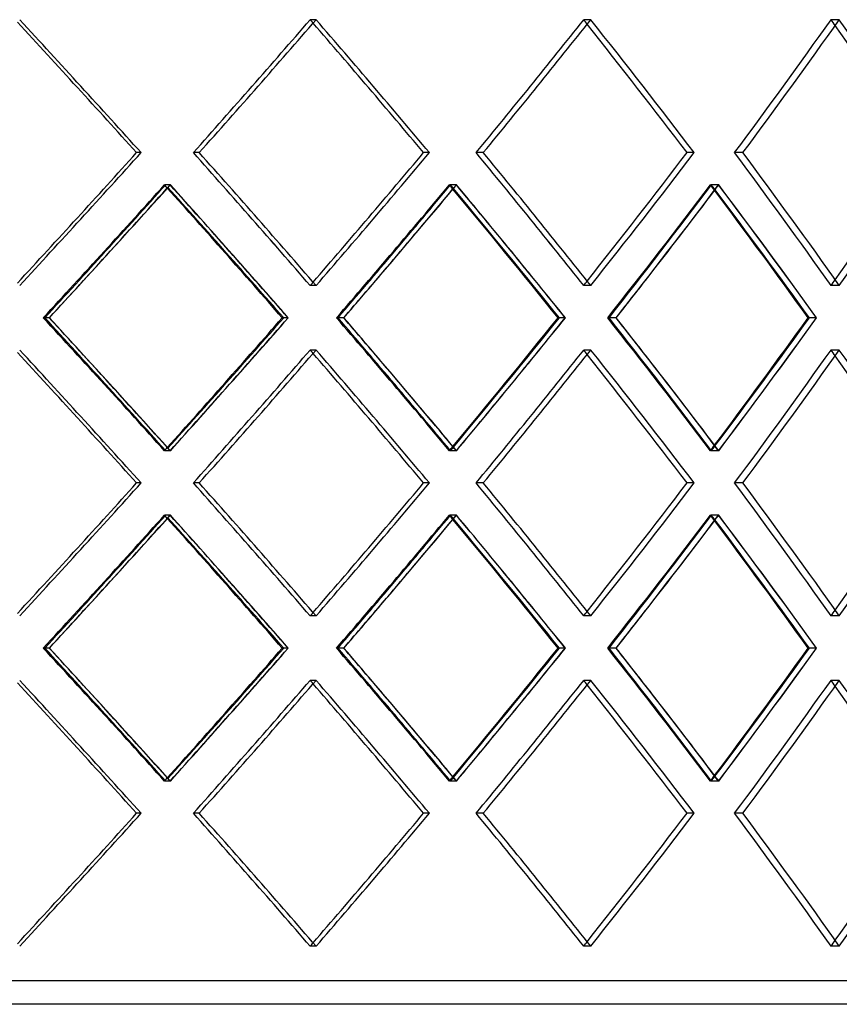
# Model space of a CAD drawing. Header units: millimetres. Extents: x -790 to 790, y -574 to 698.
# Tile 10 of 12: x 206 to 380, y -49 to 161. Entities that reach past the tile are written whole.
import ezdxf

# ---------------------------------------------------------------- set-up
doc = ezdxf.new("R2010")
doc.units = ezdxf.units.MM
doc.layers.add('HIDDEN', color=7, linetype='Continuous')
doc.layers.add('THICK', color=7, linetype='Continuous')

msp = doc.modelspace()

# ---------------------------------------------------------------- linework, layer by layer
at = {"layer": 'HIDDEN'}
for p, q in [((268.75, 160.64), (267.5, 160.64)), ((268.75, 160.64), (267.5, 160.64)), ((327.21, 160.64), (325.69, 160.64)), ((327.21, 160.64), (325.69, 160.64)), ((380.07, 160.64), (378.3, 160.64)), ((380.07, 160.64), (378.3, 160.64)), ((231.53, 132.37), (230.57, 132.37)), ((243.89, 132.37), (242.64, 132.37)), ((243.89, 132.37), (242.64, 132.37)), ((292.87, 132.37), (291.62, 132.37)), ((304.32, 132.37), (302.8, 132.37)), ((304.32, 132.37), (302.8, 132.37)), ((349.19, 132.37), (347.67, 132.37)), ((359.55, 132.37), (357.78, 132.37)), ((359.55, 132.37), (357.78, 132.37)), ((237.75, 125.51), (236.5, 125.51)), ((237.71, 125.51), (236.75, 125.51)), ((298.64, 125.51), (297.11, 125.51)), ((298.6, 125.51), (297.35, 125.51)), ((354.41, 125.51), (352.64, 125.51)), ((354.38, 125.51), (352.86, 125.51)), ((268.75, 104.09), (267.5, 104.09)), ((268.75, 104.09), (267.5, 104.09)), ((327.21, 104.09), (325.69, 104.09)), ((327.21, 104.09), (325.69, 104.09)), ((380.07, 104.09), (378.3, 104.09)), ((380.07, 104.09), (378.3, 104.09)), ((211.96, 97.23), (210.7, 97.23)), ((212.01, 97.23), (211.05, 97.23)), ((262.79, 97.23), (261.54, 97.23)), ((274.62, 97.23), (273.08, 97.23)), ((274.67, 97.23), (273.41, 97.23)), ((321.74, 97.23), (320.22, 97.23)), ((332.58, 97.23), (330.8, 97.23)), ((332.62, 97.23), (331.1, 97.23)), ((375.19, 97.23), (373.42, 97.23)), ((268.75, 90.38), (267.5, 90.38)), ((268.75, 90.38), (267.5, 90.38)), ((327.21, 90.38), (325.69, 90.38)), ((327.21, 90.38), (325.69, 90.38)), ((380.07, 90.38), (378.3, 90.38)), ((380.07, 90.38), (378.3, 90.38)), ((237.75, 68.96), (236.5, 68.96)), ((237.71, 68.96), (236.75, 68.96)), ((298.64, 68.96), (297.11, 68.96)), ((298.6, 68.96), (297.35, 68.96)), ((354.41, 68.96), (352.64, 68.96)), ((354.38, 68.96), (352.86, 68.96)), ((231.53, 62.1), (230.57, 62.1)), ((243.89, 62.1), (242.64, 62.1)), ((243.89, 62.1), (242.64, 62.1)), ((292.87, 62.1), (291.62, 62.1)), ((304.32, 62.1), (302.8, 62.1)), ((304.32, 62.1), (302.8, 62.1)), ((349.19, 62.1), (347.67, 62.1)), ((359.55, 62.1), (357.78, 62.1)), ((359.55, 62.1), (357.78, 62.1)), ((237.75, 55.24), (236.5, 55.24)), ((237.71, 55.24), (236.75, 55.24)), ((298.64, 55.24), (297.11, 55.24)), ((298.6, 55.24), (297.35, 55.24)), ((354.41, 55.24), (352.64, 55.24)), ((354.38, 55.24), (352.86, 55.24)), ((268.75, 33.82), (267.5, 33.82)), ((268.75, 33.82), (267.5, 33.82)), ((327.21, 33.82), (325.69, 33.82)), ((327.21, 33.82), (325.69, 33.82)), ((380.07, 33.82), (378.3, 33.82)), ((380.07, 33.82), (378.3, 33.82)), ((211.96, 26.97), (210.7, 26.97)), ((212.01, 26.97), (211.05, 26.97)), ((262.79, 26.97), (261.54, 26.97)), ((274.62, 26.97), (273.08, 26.97)), ((274.67, 26.97), (273.41, 26.97)), ((321.74, 26.97), (320.22, 26.97)), ((332.58, 26.97), (330.8, 26.97)), ((332.62, 26.97), (331.1, 26.97)), ((375.19, 26.97), (373.42, 26.97)), ((268.75, 20.11), (267.5, 20.11)), ((268.75, 20.11), (267.5, 20.11)), ((327.21, 20.11), (325.69, 20.11)), ((327.21, 20.11), (325.69, 20.11)), ((380.07, 20.11), (378.3, 20.11)), ((380.07, 20.11), (378.3, 20.11)), ((237.75, -1.31), (236.5, -1.31)), ((237.71, -1.31), (236.75, -1.31)), ((298.64, -1.31), (297.11, -1.31)), ((298.6, -1.31), (297.35, -1.31)), ((354.41, -1.31), (352.64, -1.31)), ((354.38, -1.31), (352.86, -1.31)), ((231.53, -8.17), (230.57, -8.17)), ((243.89, -8.17), (242.64, -8.17)), ((243.89, -8.17), (242.64, -8.17)), ((292.87, -8.17), (291.62, -8.17)), ((304.32, -8.17), (302.8, -8.17)), ((304.32, -8.17), (302.8, -8.17)), ((349.19, -8.17), (347.67, -8.17)), ((359.55, -8.17), (357.78, -8.17)), ((359.55, -8.17), (357.78, -8.17)), ((268.75, -36.44), (267.5, -36.44)), ((268.75, -36.44), (267.5, -36.44)), ((327.21, -36.44), (325.69, -36.44)), ((327.21, -36.44), (325.69, -36.44)), ((380.07, -36.44), (378.3, -36.44)), ((380.07, -36.44), (378.3, -36.44)), ((535, -43.8), (0, -43.8))]:
    msp.add_line(p, q, dxfattribs=at)
for centre, major_axis, ratio, start_param, end_param in [((0, 160.64), (527.17, -527.17), 0.198912, 1.321812, 1.374447), ((0, 160.64), (516.77, 516.77), 0.267949, -1.361878, -1.308997), ((0, 160.64), (-516.77, -516.77), 0.267949, 1.779715, 1.832596), ((0, 160.64), (-516.77, 516.77), 0.267949, -1.833945, -1.832596), ((0, 160.64), (519.19, -519.19), 0.267949, 1.256362, 1.308997), ((0, 160.64), (506.61, 506.61), 0.339454, -1.296428, -1.243547), ((0, 160.64), (-506.61, -506.61), 0.339454, 1.845165, 1.898046), ((0, 160.64), (-506.61, 506.61), 0.339454, -1.899838, -1.898046), ((0, 160.64), (508.97, -508.97), 0.339454, 1.190913, 1.243547), ((0, 160.64), (494.28, 494.28), 0.414214, -1.230978, -1.178097), ((0, 160.64), (-494.28, -494.28), 0.414214, 1.910615, 1.963495), ((0, 160.64), (-494.28, 494.28), 0.414214, -1.965832, -1.963495), ((0, 160.64), (496.59, -496.59), 0.414214, 1.125463, 1.178097), ((0, 104.09), (527.17, 527.17), 0.198912, -1.374447, -1.321812), ((0, 104.09), (516.77, -516.77), 0.267949, 1.308997, 1.361878), ((0, 104.09), (-516.77, 516.77), 0.267949, -1.832596, -1.779715), ((0, 104.09), (519.19, 519.19), 0.267949, -1.308997, -1.256362), ((0, 104.09), (506.61, -506.61), 0.339454, 1.243547, 1.296428), ((0, 104.09), (-506.61, 506.61), 0.339454, -1.898046, -1.845165), ((0, 104.09), (508.97, 508.97), 0.339454, -1.243547, -1.190913), ((0, 104.09), (494.28, -494.28), 0.414214, 1.178097, 1.230978), ((0, 104.09), (-494.28, 494.28), 0.414214, -1.963495, -1.910615), ((0, 104.09), (496.59, 496.59), 0.414214, -1.178097, -1.125463), ((0, 160.64), (516.77, 516.77), 0.267949, -1.427802, -1.374714), ((0, 90.38), (-524.72, -524.72), 0.198912, 1.77996, 1.832863), ((0, 90.38), (516.77, -516.77), 0.267949, 1.373448, 1.374714), ((0, 160.64), (519.19, 519.19), 0.267949, -1.375707, -1.374408), ((0, 90.38), (519.19, -519.19), 0.267949, 1.321751, 1.374408), ((0, 160.64), (506.61, 506.61), 0.339454, -1.362352, -1.309264), ((0, 90.38), (-516.77, -516.77), 0.267949, 1.84541, 1.898313), ((0, 90.38), (506.61, -506.61), 0.339454, 1.307589, 1.309264), ((0, 160.64), (-516.77, 516.77), 0.267949, -1.899721, -1.898313), ((0, 160.64), (508.97, 508.97), 0.339454, -1.310664, -1.308958), ((0, 90.38), (508.97, -508.97), 0.339454, 1.256302, 1.308958), ((0, 160.64), (494.28, 494.28), 0.414214, -1.296902, -1.243814), ((0, 90.38), (-506.61, -506.61), 0.339454, 1.91086, 1.963763), ((0, 90.38), (494.28, -494.28), 0.414214, 1.241651, 1.243814), ((0, 160.64), (-506.61, 506.61), 0.339454, -1.965659, -1.963763), ((0, 160.64), (496.59, 496.59), 0.414214, -1.2457, -1.243508), ((0, 90.38), (496.59, -496.59), 0.414214, 1.190852, 1.243508), ((0, 160.64), (519.19, 519.19), 0.267949, -1.427247, -1.408889), ((0, 160.64), (508.97, 508.97), 0.339454, -1.361797, -1.343439), ((0, 160.64), (496.59, 496.59), 0.414214, -1.296347, -1.277989), ((0, 104.09), (-516.77, -516.77), 0.267949, 1.832596, 1.833945), ((0, 104.09), (-506.61, -506.61), 0.339454, 1.898046, 1.899838), ((0, 104.09), (-494.28, -494.28), 0.414214, 1.963495, 1.965832), ((0, 33.82), (516.77, -516.77), 0.267949, 1.374714, 1.427802), ((0, 104.09), (-524.72, 524.72), 0.198912, -1.832863, -1.77996), ((0, 33.82), (519.19, -519.19), 0.267949, 1.408889, 1.427247), ((0, 104.09), (519.19, 519.19), 0.267949, -1.374408, -1.321751), ((0, 33.82), (506.61, -506.61), 0.339454, 1.309264, 1.362352), ((0, 104.09), (-516.77, 516.77), 0.267949, -1.898313, -1.84541), ((0, 33.82), (508.97, -508.97), 0.339454, 1.343439, 1.361797), ((0, 104.09), (508.97, 508.97), 0.339454, -1.308958, -1.256302), ((0, 33.82), (494.28, -494.28), 0.414214, 1.243814, 1.296902), ((0, 104.09), (-506.61, 506.61), 0.339454, -1.963763, -1.91086), ((0, 33.82), (496.59, -496.59), 0.414214, 1.277989, 1.296347), ((0, 104.09), (496.59, 496.59), 0.414214, -1.243508, -1.190852), ((0, 90.38), (527.17, -527.17), 0.198912, 1.321812, 1.374447), ((0, 90.38), (516.77, 516.77), 0.267949, -1.361878, -1.308997), ((0, 90.38), (-516.77, -516.77), 0.267949, 1.779715, 1.832596), ((0, 90.38), (-516.77, 516.77), 0.267949, -1.833945, -1.832596), ((0, 90.38), (519.19, -519.19), 0.267949, 1.256362, 1.308997), ((0, 90.38), (506.61, 506.61), 0.339454, -1.296428, -1.243547), ((0, 90.38), (-506.61, -506.61), 0.339454, 1.845165, 1.898046), ((0, 90.38), (-506.61, 506.61), 0.339454, -1.899838, -1.898046), ((0, 90.38), (508.97, -508.97), 0.339454, 1.190913, 1.243547), ((0, 90.38), (494.28, 494.28), 0.414214, -1.230978, -1.178097), ((0, 90.38), (-494.28, -494.28), 0.414214, 1.910615, 1.963495), ((0, 90.38), (-494.28, 494.28), 0.414214, -1.965832, -1.963495), ((0, 90.38), (496.59, -496.59), 0.414214, 1.125463, 1.178097), ((0, 104.09), (516.77, 516.77), 0.267949, -1.374714, -1.373448), ((0, 33.82), (519.19, -519.19), 0.267949, 1.374408, 1.375707), ((0, 104.09), (506.61, 506.61), 0.339454, -1.309264, -1.307589), ((0, 33.82), (-516.77, -516.77), 0.267949, 1.898313, 1.899721), ((0, 33.82), (508.97, -508.97), 0.339454, 1.308958, 1.310664), ((0, 104.09), (494.28, 494.28), 0.414214, -1.243814, -1.241651), ((0, 33.82), (-506.61, -506.61), 0.339454, 1.963763, 1.965659), ((0, 33.82), (496.59, -496.59), 0.414214, 1.243508, 1.2457), ((0, 33.82), (527.17, 527.17), 0.198912, -1.374447, -1.321812), ((0, 33.82), (516.77, -516.77), 0.267949, 1.308997, 1.361878), ((0, 33.82), (-516.77, 516.77), 0.267949, -1.832596, -1.779715), ((0, 33.82), (519.19, 519.19), 0.267949, -1.308997, -1.256362), ((0, 33.82), (506.61, -506.61), 0.339454, 1.243547, 1.296428), ((0, 33.82), (-506.61, 506.61), 0.339454, -1.898046, -1.845165), ((0, 33.82), (508.97, 508.97), 0.339454, -1.243547, -1.190913), ((0, 33.82), (494.28, -494.28), 0.414214, 1.178097, 1.230978), ((0, 33.82), (-494.28, 494.28), 0.414214, -1.963495, -1.910615), ((0, 33.82), (496.59, 496.59), 0.414214, -1.178097, -1.125463), ((0, 90.38), (516.77, 516.77), 0.267949, -1.427802, -1.374714), ((0, 20.11), (-524.72, -524.72), 0.198912, 1.77996, 1.832863), ((0, 20.11), (516.77, -516.77), 0.267949, 1.373448, 1.374714), ((0, 90.38), (519.19, 519.19), 0.267949, -1.375707, -1.374408), ((0, 20.11), (519.19, -519.19), 0.267949, 1.321751, 1.374408), ((0, 90.38), (506.61, 506.61), 0.339454, -1.362352, -1.309264), ((0, 20.11), (-516.77, -516.77), 0.267949, 1.84541, 1.898313), ((0, 20.11), (506.61, -506.61), 0.339454, 1.307589, 1.309264), ((0, 90.38), (-516.77, 516.77), 0.267949, -1.899721, -1.898313), ((0, 90.38), (508.97, 508.97), 0.339454, -1.310664, -1.308958), ((0, 20.11), (508.97, -508.97), 0.339454, 1.256302, 1.308958), ((0, 90.38), (494.28, 494.28), 0.414214, -1.296902, -1.243814), ((0, 20.11), (-506.61, -506.61), 0.339454, 1.91086, 1.963763), ((0, 20.11), (494.28, -494.28), 0.414214, 1.241651, 1.243814), ((0, 90.38), (-506.61, 506.61), 0.339454, -1.965659, -1.963763), ((0, 90.38), (496.59, 496.59), 0.414214, -1.2457, -1.243508), ((0, 20.11), (496.59, -496.59), 0.414214, 1.190852, 1.243508), ((0, 90.38), (519.19, 519.19), 0.267949, -1.427247, -1.408889), ((0, 90.38), (508.97, 508.97), 0.339454, -1.361797, -1.343439), ((0, 90.38), (496.59, 496.59), 0.414214, -1.296347, -1.277989), ((0, 33.82), (-516.77, -516.77), 0.267949, 1.832596, 1.833945), ((0, 33.82), (-506.61, -506.61), 0.339454, 1.898046, 1.899838), ((0, 33.82), (-494.28, -494.28), 0.414214, 1.963495, 1.965832), ((0, -36.44), (516.77, -516.77), 0.267949, 1.374714, 1.427802), ((0, 33.82), (-524.72, 524.72), 0.198912, -1.832863, -1.77996), ((0, -36.44), (519.19, -519.19), 0.267949, 1.408889, 1.427247), ((0, 33.82), (519.19, 519.19), 0.267949, -1.374408, -1.321751), ((0, -36.44), (506.61, -506.61), 0.339454, 1.309264, 1.362352), ((0, 33.82), (-516.77, 516.77), 0.267949, -1.898313, -1.84541), ((0, -36.44), (508.97, -508.97), 0.339454, 1.343439, 1.361797), ((0, 33.82), (508.97, 508.97), 0.339454, -1.308958, -1.256302), ((0, -36.44), (494.28, -494.28), 0.414214, 1.243814, 1.296902), ((0, 33.82), (-506.61, 506.61), 0.339454, -1.963763, -1.91086), ((0, -36.44), (496.59, -496.59), 0.414214, 1.277989, 1.296347), ((0, 33.82), (496.59, 496.59), 0.414214, -1.243508, -1.190852), ((0, 20.11), (527.17, -527.17), 0.198912, 1.321812, 1.374447), ((0, 20.11), (516.77, 516.77), 0.267949, -1.361878, -1.308997), ((0, 20.11), (-516.77, -516.77), 0.267949, 1.779715, 1.832596), ((0, 20.11), (-516.77, 516.77), 0.267949, -1.833945, -1.832596), ((0, 20.11), (519.19, -519.19), 0.267949, 1.256362, 1.308997), ((0, 20.11), (506.61, 506.61), 0.339454, -1.296428, -1.243547), ((0, 20.11), (-506.61, -506.61), 0.339454, 1.845165, 1.898046), ((0, 20.11), (-506.61, 506.61), 0.339454, -1.899838, -1.898046), ((0, 20.11), (508.97, -508.97), 0.339454, 1.190913, 1.243547), ((0, 20.11), (494.28, 494.28), 0.414214, -1.230978, -1.178097), ((0, 20.11), (-494.28, -494.28), 0.414214, 1.910615, 1.963495), ((0, 20.11), (-494.28, 494.28), 0.414214, -1.965832, -1.963495), ((0, 20.11), (496.59, -496.59), 0.414214, 1.125463, 1.178097), ((0, 33.82), (516.77, 516.77), 0.267949, -1.374714, -1.373448), ((0, -36.44), (519.19, -519.19), 0.267949, 1.374408, 1.375707), ((0, 33.82), (506.61, 506.61), 0.339454, -1.309264, -1.307589), ((0, -36.44), (-516.77, -516.77), 0.267949, 1.898313, 1.899721), ((0, -36.44), (508.97, -508.97), 0.339454, 1.308958, 1.310664), ((0, 33.82), (494.28, 494.28), 0.414214, -1.243814, -1.241651), ((0, -36.44), (-506.61, -506.61), 0.339454, 1.963763, 1.965659), ((0, -36.44), (496.59, -496.59), 0.414214, 1.243508, 1.2457), ((0, -36.44), (527.17, 527.17), 0.198912, -1.374447, -1.321812), ((0, -36.44), (516.77, -516.77), 0.267949, 1.308997, 1.361878), ((0, -36.44), (-516.77, 516.77), 0.267949, -1.832596, -1.779715), ((0, -36.44), (519.19, 519.19), 0.267949, -1.308997, -1.256362), ((0, -36.44), (506.61, -506.61), 0.339454, 1.243547, 1.296428), ((0, -36.44), (-506.61, 506.61), 0.339454, -1.898046, -1.845165), ((0, -36.44), (508.97, 508.97), 0.339454, -1.243547, -1.190913), ((0, -36.44), (494.28, -494.28), 0.414214, 1.178097, 1.230978), ((0, -36.44), (-494.28, 494.28), 0.414214, -1.963495, -1.910615), ((0, -36.44), (496.59, 496.59), 0.414214, -1.178097, -1.125463), ((0, -36.44), (-506.61, -506.61), 0.339454, 1.898046, 1.899838), ((0, -36.44), (-494.28, -494.28), 0.414214, 1.963495, 1.965832), ((0, -36.44), (-516.77, -516.77), 0.267949, 1.832596, 1.833945)]:
    msp.add_ellipse(centre, major_axis=major_axis, ratio=ratio, start_param=start_param, end_param=end_param, dxfattribs=at)
at = {"layer": 'THICK'}
for p, q in [((231.53, 132.37), (230.57, 132.37)), ((292.87, 132.37), (291.62, 132.37)), ((349.19, 132.37), (347.67, 132.37)), ((262.84, 97.23), (261.88, 97.23)), ((321.79, 97.23), (320.53, 97.23)), ((375.23, 97.23), (373.7, 97.23)), ((231.53, 62.1), (230.57, 62.1)), ((292.87, 62.1), (291.62, 62.1)), ((349.19, 62.1), (347.67, 62.1)), ((262.84, 26.97), (261.88, 26.97)), ((321.79, 26.97), (320.53, 26.97)), ((375.23, 26.97), (373.7, 26.97)), ((231.53, -8.17), (230.57, -8.17)), ((292.87, -8.17), (291.62, -8.17)), ((349.19, -8.17), (347.67, -8.17)), ((537.5, -48.8), (0, -48.8))]:
    msp.add_line(p, q, dxfattribs=at)
for centre, major_axis, ratio, start_param, end_param in [((0, 160.64), (-524.72, 524.72), 0.198912, -1.820027, -1.768114), ((0, 160.64), (-527.17, 527.17), 0.198912, -1.81978, -1.767146), ((0, 160.64), (-519.19, -519.19), 0.267949, 1.779961, 1.832596), ((0, 160.64), (-516.77, 516.77), 0.267949, -1.885476, -1.833945), ((0, 160.64), (-519.19, 519.19), 0.267949, -1.88523, -1.832596), ((0, 160.64), (-508.97, -508.97), 0.339454, 1.845411, 1.898046), ((0, 160.64), (-506.61, 506.61), 0.339454, -1.950926, -1.899838), ((0, 160.64), (-508.97, 508.97), 0.339454, -1.95068, -1.898046), ((0, 160.64), (-496.59, -496.59), 0.414214, 1.910861, 1.963495), ((0, 160.64), (-494.28, 494.28), 0.414214, -2.016376, -1.965832), ((0, 104.09), (-524.72, -524.72), 0.198912, 1.768114, 1.820027), ((0, 104.09), (-527.17, -527.17), 0.198912, 1.767146, 1.81978), ((0, 104.09), (-519.19, 519.19), 0.267949, -1.832596, -1.779961), ((0, 104.09), (-516.77, -516.77), 0.267949, 1.833945, 1.885476), ((0, 104.09), (-519.19, -519.19), 0.267949, 1.832596, 1.88523), ((0, 104.09), (-508.97, 508.97), 0.339454, -1.898046, -1.845411), ((0, 104.09), (-506.61, -506.61), 0.339454, 1.899838, 1.950926), ((0, 104.09), (-508.97, -508.97), 0.339454, 1.898046, 1.95068), ((0, 104.09), (-496.59, 496.59), 0.414214, -1.963495, -1.910861), ((0, 104.09), (-494.28, -494.28), 0.414214, 1.965832, 2.016376), ((0, 104.09), (-496.59, -496.59), 0.414214, 1.963495, 2.01613), ((0, 90.38), (-527.17, -527.17), 0.198912, 1.7799, 1.832557), ((0, 160.64), (519.19, 519.19), 0.267949, -1.408889, -1.375707), ((0, 90.38), (516.77, -516.77), 0.267949, 1.321811, 1.373448), ((0, 160.64), (-524.72, 524.72), 0.198912, -1.885951, -1.833862), ((0, 160.64), (-527.17, 527.17), 0.198912, -1.885396, -1.832557), ((0, 90.38), (-519.19, -519.19), 0.267949, 1.84535, 1.898007), ((0, 160.64), (508.97, 508.97), 0.339454, -1.343439, -1.310664), ((0, 90.38), (506.61, -506.61), 0.339454, 1.256361, 1.307589), ((0, 160.64), (-516.77, 516.77), 0.267949, -1.951401, -1.899721), ((0, 160.64), (-519.19, 519.19), 0.267949, -1.950846, -1.898007), ((0, 90.38), (-508.97, -508.97), 0.339454, 1.9108, 1.963457), ((0, 160.64), (496.59, 496.59), 0.414214, -1.277989, -1.2457), ((0, 90.38), (494.28, -494.28), 0.414214, 1.190911, 1.241651), ((0, 160.64), (-506.61, 506.61), 0.339454, -2.016851, -1.965659), ((0, 160.64), (-508.97, 508.97), 0.339454, -2.016296, -1.963457), ((0, 104.09), (-527.17, 527.17), 0.198912, -1.832557, -1.7799), ((0, 104.09), (516.77, 516.77), 0.267949, -1.373448, -1.321811), ((0, 33.82), (-524.72, -524.72), 0.198912, 1.833862, 1.885951), ((0, 33.82), (-527.17, -527.17), 0.198912, 1.832557, 1.885396), ((0, 104.09), (-519.19, 519.19), 0.267949, -1.898007, -1.84535), ((0, 104.09), (506.61, 506.61), 0.339454, -1.307589, -1.256361), ((0, 33.82), (-516.77, -516.77), 0.267949, 1.899721, 1.951401), ((0, 33.82), (-519.19, -519.19), 0.267949, 1.898007, 1.950846), ((0, 104.09), (-508.97, 508.97), 0.339454, -1.963457, -1.9108), ((0, 104.09), (494.28, 494.28), 0.414214, -1.241651, -1.190911), ((0, 33.82), (-506.61, -506.61), 0.339454, 1.965659, 2.016851), ((0, 33.82), (-508.97, -508.97), 0.339454, 1.963457, 2.016296), ((0, 90.38), (-527.17, 527.17), 0.198912, -1.81978, -1.767146), ((0, 90.38), (-519.19, -519.19), 0.267949, 1.779961, 1.832596), ((0, 90.38), (-519.19, 519.19), 0.267949, -1.88523, -1.832596), ((0, 90.38), (-508.97, -508.97), 0.339454, 1.845411, 1.898046), ((0, 90.38), (-508.97, 508.97), 0.339454, -1.95068, -1.898046), ((0, 90.38), (-496.59, -496.59), 0.414214, 1.910861, 1.963495), ((0, 90.38), (-524.72, 524.72), 0.198912, -1.820027, -1.768114), ((0, 90.38), (-516.77, 516.77), 0.267949, -1.885476, -1.833945), ((0, 90.38), (-506.61, 506.61), 0.339454, -1.950926, -1.899838), ((0, 90.38), (-494.28, 494.28), 0.414214, -2.016376, -1.965832), ((0, 33.82), (519.19, -519.19), 0.267949, 1.375707, 1.408889), ((0, 33.82), (508.97, -508.97), 0.339454, 1.310664, 1.343439), ((0, 33.82), (496.59, -496.59), 0.414214, 1.2457, 1.277989), ((0, 33.82), (-524.72, -524.72), 0.198912, 1.768114, 1.820027), ((0, 33.82), (-527.17, -527.17), 0.198912, 1.767146, 1.81978), ((0, 33.82), (-519.19, 519.19), 0.267949, -1.832596, -1.779961), ((0, 33.82), (-516.77, -516.77), 0.267949, 1.833945, 1.885476), ((0, 33.82), (-519.19, -519.19), 0.267949, 1.832596, 1.88523), ((0, 33.82), (-508.97, 508.97), 0.339454, -1.898046, -1.845411), ((0, 33.82), (-506.61, -506.61), 0.339454, 1.899838, 1.950926), ((0, 33.82), (-508.97, -508.97), 0.339454, 1.898046, 1.95068), ((0, 33.82), (-496.59, 496.59), 0.414214, -1.963495, -1.910861), ((0, 33.82), (-494.28, -494.28), 0.414214, 1.965832, 2.016376), ((0, 33.82), (-496.59, -496.59), 0.414214, 1.963495, 2.01613), ((0, 20.11), (-527.17, -527.17), 0.198912, 1.7799, 1.832557), ((0, 90.38), (519.19, 519.19), 0.267949, -1.408889, -1.375707), ((0, 20.11), (516.77, -516.77), 0.267949, 1.321811, 1.373448), ((0, 90.38), (-524.72, 524.72), 0.198912, -1.885951, -1.833862), ((0, 90.38), (-527.17, 527.17), 0.198912, -1.885396, -1.832557), ((0, 20.11), (-519.19, -519.19), 0.267949, 1.84535, 1.898007), ((0, 90.38), (-516.77, 516.77), 0.267949, -1.951401, -1.899721), ((0, 90.38), (-519.19, 519.19), 0.267949, -1.950846, -1.898007), ((0, 20.11), (-508.97, -508.97), 0.339454, 1.9108, 1.963457), ((0, 90.38), (-508.97, 508.97), 0.339454, -2.016296, -1.963457), ((0, 90.38), (508.97, 508.97), 0.339454, -1.343439, -1.310664), ((0, 20.11), (506.61, -506.61), 0.339454, 1.256361, 1.307589), ((0, 90.38), (496.59, 496.59), 0.414214, -1.277989, -1.2457), ((0, 20.11), (494.28, -494.28), 0.414214, 1.190911, 1.241651), ((0, 90.38), (-506.61, 506.61), 0.339454, -2.016851, -1.965659), ((0, 33.82), (-527.17, 527.17), 0.198912, -1.832557, -1.7799), ((0, 33.82), (516.77, 516.77), 0.267949, -1.373448, -1.321811), ((0, -36.44), (-524.72, -524.72), 0.198912, 1.833862, 1.885951), ((0, -36.44), (-527.17, -527.17), 0.198912, 1.832557, 1.885396), ((0, 33.82), (-519.19, 519.19), 0.267949, -1.898007, -1.84535), ((0, 33.82), (506.61, 506.61), 0.339454, -1.307589, -1.256361), ((0, -36.44), (-516.77, -516.77), 0.267949, 1.899721, 1.951401), ((0, -36.44), (-519.19, -519.19), 0.267949, 1.898007, 1.950846), ((0, 33.82), (-508.97, 508.97), 0.339454, -1.963457, -1.9108), ((0, 33.82), (494.28, 494.28), 0.414214, -1.241651, -1.190911), ((0, -36.44), (-506.61, -506.61), 0.339454, 1.965659, 2.016851), ((0, -36.44), (-508.97, -508.97), 0.339454, 1.963457, 2.016296), ((0, 20.11), (-524.72, 524.72), 0.198912, -1.820027, -1.768114), ((0, 20.11), (-527.17, 527.17), 0.198912, -1.81978, -1.767146), ((0, 20.11), (-519.19, -519.19), 0.267949, 1.779961, 1.832596), ((0, 20.11), (-516.77, 516.77), 0.267949, -1.885476, -1.833945), ((0, 20.11), (-519.19, 519.19), 0.267949, -1.88523, -1.832596), ((0, 20.11), (-508.97, -508.97), 0.339454, 1.845411, 1.898046), ((0, 20.11), (-506.61, 506.61), 0.339454, -1.950926, -1.899838), ((0, 20.11), (-508.97, 508.97), 0.339454, -1.95068, -1.898046), ((0, 20.11), (-496.59, -496.59), 0.414214, 1.910861, 1.963495), ((0, 20.11), (-494.28, 494.28), 0.414214, -2.016376, -1.965832), ((0, -36.44), (519.19, -519.19), 0.267949, 1.375707, 1.408889), ((0, -36.44), (508.97, -508.97), 0.339454, 1.310664, 1.343439), ((0, -36.44), (496.59, -496.59), 0.414214, 1.2457, 1.277989), ((0, -36.44), (-524.72, -524.72), 0.198912, 1.768114, 1.820027), ((0, -36.44), (-527.17, -527.17), 0.198912, 1.767146, 1.81978), ((0, -36.44), (-519.19, 519.19), 0.267949, -1.832596, -1.779961), ((0, -36.44), (-516.77, -516.77), 0.267949, 1.833945, 1.885476), ((0, -36.44), (-519.19, -519.19), 0.267949, 1.832596, 1.88523), ((0, -36.44), (-508.97, 508.97), 0.339454, -1.898046, -1.845411), ((0, -36.44), (-506.61, -506.61), 0.339454, 1.899838, 1.950926), ((0, -36.44), (-508.97, -508.97), 0.339454, 1.898046, 1.95068), ((0, -36.44), (-496.59, 496.59), 0.414214, -1.963495, -1.910861), ((0, -36.44), (-494.28, -494.28), 0.414214, 1.965832, 2.016376), ((0, -36.44), (-496.59, -496.59), 0.414214, 1.963495, 2.01613)]:
    msp.add_ellipse(centre, major_axis=major_axis, ratio=ratio, start_param=start_param, end_param=end_param, dxfattribs=at)

doc.saveas('drawing.dxf')
